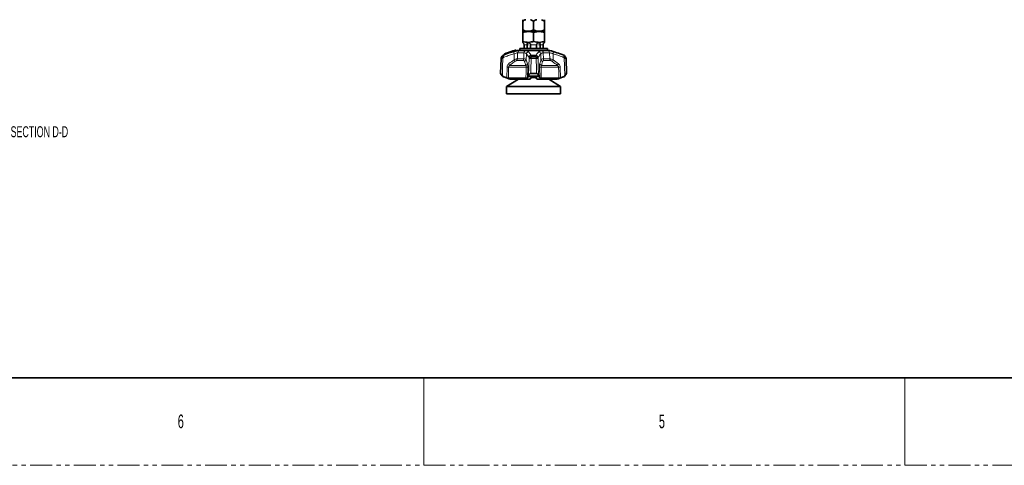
# Model space of a CAD drawing. Header units: millimetres. Extents: x 0 to 1118, y 0 to 864.
# Tile 26 of 85: x 302 to 588, y 0 to 129. Entities that reach past the tile are written whole.
import ezdxf

# ---------------------------------------------------------------- set-up
doc = ezdxf.new("R2010")
doc.units = ezdxf.units.MM
doc.linetypes.add('PHANTOM', pattern=[12.7, 6.35, -1.27, 1.27, -1.27, 1.27, -1.27])
doc.layers.add('ALPHAREV', color=7, linetype='Continuous', lineweight=25)
doc.styles.add('SLDTEXTSTYLE0', font='TXT', dxfattribs={"width": 0.605})
doc.styles.add('SLDTEXTSTYLE1', font='TXT', dxfattribs={"width": 0.6})

msp = doc.modelspace()

# ---------------------------------------------------------------- linework, layer by layer
at = {"color": 7, "linetype": 'Continuous', "lineweight": 35}
for p, q in [((447.827, 128.897), (447.827, 126.355)), ((450.994, 128.897), (450.994, 126.355)), ((454.16, 128.897), (454.16, 126.355)), ((448.086, 125.959), (447.826, 125.854)), ((447.827, 125.959), (448.737, 125.959)), ((448.737, 125.959), (450.084, 125.959)), ((450.084, 125.959), (451.904, 125.959)), ((451.904, 125.959), (453.25, 125.959)), ((453.25, 125.959), (454.16, 125.959)), ((454.161, 125.854), (453.901, 125.959)), ((447.826, 125.656), (447.826, 122.959)), ((450.994, 125.656), (450.994, 122.959)), ((454.161, 125.656), (454.161, 122.959)), ((445.952, 120.325), (445.861, 120.433)), ((446.327, 120.376), (455.66, 120.376)), ((446.994, 120.959), (446.994, 120.376)), ((446.994, 120.959), (454.994, 120.959)), ((448.221, 121.975), (448.221, 120.959)), ((449.102, 121.975), (449.101, 122.043)), ((449.102, 120.959), (449.102, 121.975)), ((450.111, 122.043), (450.113, 121.975)), ((450.113, 121.975), (450.113, 120.959)), ((451.875, 121.975), (451.876, 122.043)), ((451.875, 120.959), (451.875, 121.975)), ((452.886, 122.043), (452.885, 121.975)), ((452.885, 121.975), (452.885, 120.959)), ((453.766, 120.959), (453.766, 121.975)), ((454.994, 120.376), (454.994, 120.959)), ((441.563, 118.061), (441.41, 113.689)), ((441.91, 118.751), (441.679, 118.415)), ((442.513, 119.305), (442.508, 119.17)), ((460.308, 118.415), (460.078, 118.751)), ((460.577, 113.689), (460.424, 118.061)), ((441.41, 113.689), (441.91, 112.96)), ((441.41, 113.689), (441.447, 113.689)), ((441.927, 113.101), (442.029, 112.96)), ((446.561, 112.043), (443.162, 109.892)), ((443.662, 112.313), (448.753, 112.313)), ((444.213, 112.043), (449.81, 112.043)), ((449.524, 112.96), (449.555, 113.101)), ((450.159, 113.689), (451.828, 113.689)), ((451.598, 112.517), (450.382, 112.517)), ((450.557, 112.66), (451.49, 112.66)), ((451.461, 112.682), (451.898, 112.147)), ((452.177, 112.043), (457.775, 112.043)), ((452.432, 113.101), (452.463, 112.96)), ((453.234, 112.313), (458.326, 112.313)), ((458.825, 109.892), (455.426, 112.043)), ((459.958, 112.96), (460.061, 113.101)), ((460.078, 112.96), (460.577, 113.689)), ((460.541, 113.689), (460.577, 113.689)), ((443.162, 109.892), (443.162, 107.776)), ((450.994, 109.892), (443.162, 109.892)), ((458.825, 109.892), (450.994, 109.892)), ((458.825, 107.776), (458.825, 109.892)), ((450.994, 107.776), (443.162, 107.776)), ((458.825, 107.776), (450.994, 107.776)), ((12.7, 25.4), (1104.9, 25.4))]:
    msp.add_line(p, q, dxfattribs=at)
at = {"color": 7, "linetype": 'Continuous', "lineweight": 18}
for p, q in [((445.823, 120.304), (445.774, 120.363)), ((445.862, 120.432), (445.862, 120.423)), ((446.76, 120.288), (448.415, 120.288)), ((449.102, 121.975), (448.221, 121.975)), ((449.101, 122.043), (449.532, 122.043)), ((451.875, 121.975), (450.113, 121.975)), ((452.886, 122.043), (452.455, 122.043)), ((453.766, 121.975), (452.885, 121.975)), ((453.573, 120.288), (455.227, 120.288)), ((441.589, 118.061), (441.563, 118.061)), ((441.679, 118.415), (441.705, 118.415)), ((441.941, 118.751), (441.91, 118.751)), ((442.227, 118.999), (442.257, 118.999)), ((442.524, 119.305), (442.513, 119.305)), ((442.524, 119.305), (442.519, 119.177)), ((442.638, 119.218), (442.641, 119.346)), ((442.719, 119.346), (442.717, 119.274)), ((445.303, 117.639), (445.342, 119.389)), ((448.003, 117.452), (446.123, 117.452)), ((446.357, 119.674), (446.315, 117.929)), ((446.315, 117.929), (448.121, 117.929)), ((448.169, 119.674), (446.357, 119.674)), ((448.121, 117.929), (448.169, 119.674)), ((448.907, 119.389), (448.854, 117.639)), ((448.854, 117.639), (449.204, 116.505)), ((451.742, 118.751), (450.245, 118.751)), ((450.271, 118.999), (451.716, 118.999)), ((451.699, 118.061), (450.288, 118.061)), ((450.297, 118.415), (451.69, 118.415)), ((453.133, 117.639), (453.08, 119.389)), ((453.818, 119.674), (453.866, 117.929)), ((455.63, 119.674), (453.818, 119.674)), ((453.866, 117.929), (455.672, 117.929)), ((455.864, 117.452), (453.984, 117.452)), ((455.672, 117.929), (455.63, 119.674)), ((456.645, 119.389), (456.684, 117.639)), ((456.684, 117.639), (458.206, 116.505)), ((459.731, 118.999), (459.76, 118.999)), ((460.078, 118.751), (460.047, 118.751)), ((460.282, 118.415), (460.308, 118.415)), ((460.424, 118.061), (460.398, 118.061)), ((443.193, 112.433), (443.28, 115.552)), ((448.842, 115.552), (443.753, 115.552)), ((444.035, 116.028), (448.697, 116.028)), ((449.298, 115.552), (449.208, 112.433)), ((452.78, 112.433), (452.689, 115.552)), ((458.234, 115.552), (453.145, 115.552)), ((453.291, 116.028), (457.953, 116.028)), ((458.708, 115.552), (458.794, 112.433)), ((441.91, 112.96), (442.029, 112.96)), ((442.368, 112.712), (442.227, 112.712)), ((442.311, 112.681), (442.335, 112.681)), ((452.559, 112.712), (449.429, 112.712)), ((449.524, 112.96), (452.463, 112.96)), ((450.343, 112.681), (451.644, 112.681)), ((459.76, 112.712), (459.62, 112.712)), ((459.652, 112.681), (459.677, 112.681)), ((459.958, 112.96), (460.078, 112.96)), ((419.1, 25.4), (419.1, 0)), ((558.8, 25.4), (558.8, 0))]:
    msp.add_line(p, q, dxfattribs=at)
at = {"color": 7, "linetype": 'PHANTOM', "lineweight": 18}
msp.add_line((0, 0), (1117.6, 0), dxfattribs=at)
at = {"color": 7, "linetype": 'Continuous', "lineweight": 18, "flags": 128}
for points in [[(445.862, 120.423), (445.915, 120.36), (445.951, 120.316)], [(441.447, 113.689), (441.49, 115.021), (441.589, 118.061)], [(442.089, 118.061), (442.008, 115.581), (441.939, 113.487), (441.927, 113.101)], [(449.555, 113.101), (449.624, 115.581), (449.635, 115.961), (449.693, 118.061)], [(451.828, 113.689), (451.789, 115.021), (451.699, 118.061)], [(452.295, 118.061), (452.363, 115.581), (452.421, 113.487), (452.432, 113.101)], [(460.061, 113.101), (459.98, 115.581), (459.967, 115.961), (459.898, 118.061)], [(443.753, 115.552), (443.712, 114.084), (443.662, 112.313)], [(448.753, 112.313), (448.802, 114.084), (448.842, 115.552)], [(453.145, 115.552), (453.185, 114.084), (453.234, 112.313)], [(458.326, 112.313), (458.276, 114.084), (458.234, 115.552)]]:
    msp.add_lwpolyline(points, dxfattribs=at)
at = {"color": 7, "linetype": 'Continuous', "lineweight": 35}
for centre, radius, start, end in [((465.491, 56.523), 66.917, 107.15255, 110.02267), ((445.785, 120.368), 0.1, 40.00698, 107.17461), ((446.028, 120.381), 0.1, 220.05164, 286.86126), ((446.028, 120.39), 0.1, 220.80909, 286.73916), ((465.491, 56.523), 66.667, 106.70547, 106.94855), ((447.16, 121.975), 1, 40.29652, 48.21724), ((454.827, 121.975), 1, 131.75901, 139.71065), ((436.497, 56.523), 66.667, 69.57678, 73.29453), ((442.229, 118.038), 0.667, 145.58702, 178), ((442.46, 118.374), 0.667, 110.42322, 145.58702), ((465.491, 56.523), 66.667, 110.22349, 110.42322), ((442.408, 119.173), 0.1, 289.81341, 358.27802), ((442.613, 119.301), 0.1, 110.02252, 177.77044), ((459.528, 118.374), 0.667, 34.41298, 69.57678), ((459.758, 118.038), 0.667, 2, 34.41298), ((442.46, 113.337), 0.667, 214.41298, 249.57678), ((465.491, 175.188), 66.667, 249.57678, 249.65351), ((436.497, 175.188), 66.667, 290.34649, 290.42322), ((459.528, 113.337), 0.667, 290.42322, 325.58702)]:
    msp.add_arc(centre, radius, start, end, dxfattribs=at)
at = {"color": 7, "linetype": 'Continuous', "lineweight": 18}
for centre, radius, start, end in [((445.785, 120.359), 0.1, 40.04674, 107.07619), ((446.021, 120.46), 0.266, 181.12464, 201.46185), ((445.986, 120.151), 0.299, 114.51413, 135.0211), ((445.569, 120.206), 0.273, 1.31054, 21.13218), ((447.015, 119.681), 0.658, 112.82282, 180.67193), ((448.91, 119.734), 0.743, 131.80426, 184.64612), ((453.077, 119.734), 0.743, 355.35388, 48.19574), ((454.972, 119.681), 0.658, 359.32807, 67.17718), ((442.257, 118.038), 0.668, 145.67047, 178.0118), ((441.839, 113.067), 5.001, 87.13649, 92.86351), ((442.736, 119.149), 1.265, 215.44691, 239.24419), ((442.49, 118.376), 0.665, 110.5039, 145.69581), ((442.983, 119.496), 1.281, 215.57524, 239.05744), ((443.031, 118.781), 0.805, 164.26485, 208.45273), ((442.429, 119.169), 0.0899, 292.55267, 4.69552), ((442.613, 119.312), 0.0897, 112.26785, 184.76563), ((442.547, 119.211), 0.0905, 292.73223, 4.38716), ((442.731, 119.353), 0.0903, 112.45272, 184.46093), ((442.68, 117.825), 1.522, 88.52333, 91.47667), ((442.951, 119.453), 0.256, 183.64747, 204.69838), ((442.48, 119.166), 0.26, 3.87646, 24.52534), ((446.146, 119.737), 0.876, 162.49134, 203.41069), ((444.2, 116.805), 1.383, 14.98922, 37.10144), ((445.598, 117.941), 0.717, 317.09698, 359.0511), ((447.126, 117.922), 0.995, 331.83652, 0.39922), ((448.193, 117.816), 0.685, 287.48723, 345.04819), ((449.603, 119.308), 0.7, 98.36588, 173.3354), ((450.344, 118.297), 0.706, 95.88948, 171.78796), ((450.275, 118.014), 0.738, 92.31446, 148.6768), ((450.324, 117.675), 0.74, 92.08216, 148.55966), ((449.991, 110.452), 7.616, 87.75836, 92.24164), ((452.055, 118.686), 1.811, 170.03354, 177.92726), ((457.748, 118.055), 7.459, 177.23285, 179.94925), ((444.24, 118.055), 7.459, 0.05075, 2.76715), ((451.663, 117.675), 0.74, 31.44034, 87.91784), ((451.997, 110.452), 7.616, 87.75836, 92.24164), ((449.932, 118.686), 1.811, 2.07274, 9.96646), ((451.644, 118.297), 0.706, 8.21204, 84.11052), ((451.712, 118.014), 0.738, 31.3232, 87.68554), ((452.385, 119.308), 0.7, 6.6646, 81.63412), ((453.795, 117.816), 0.685, 194.95181, 252.51277), ((454.861, 117.922), 0.995, 179.60078, 208.16348), ((456.39, 117.941), 0.717, 180.9489, 222.90302), ((457.787, 116.805), 1.383, 142.89856, 165.01078), ((455.841, 119.737), 0.876, 336.58931, 17.50866), ((458.956, 118.781), 0.805, 331.54727, 15.73515), ((459.005, 119.496), 1.281, 300.94256, 324.42476), ((459.498, 118.376), 0.665, 34.30419, 69.4961), ((459.251, 119.149), 1.265, 300.75581, 324.55309), ((460.148, 113.067), 5.001, 87.13649, 92.86351), ((459.73, 118.038), 0.668, 1.9882, 34.32953), ((443.516, 123.092), 7.544, 268.20235, 271.79765), ((442.837, 115.697), 1.243, 15.46111, 40.54465), ((448.539, 116.704), 0.694, 283.12518, 343.31786), ((449.07, 122.474), 6.926, 268.11499, 271.88501), ((452.917, 122.474), 6.926, 268.11499, 271.88501), ((453.448, 116.704), 0.694, 196.68214, 256.87482), ((459.151, 115.697), 1.243, 139.45535, 164.53889), ((458.471, 123.092), 7.544, 268.20235, 271.79765)]:
    msp.add_arc(centre, radius, start, end, dxfattribs=at)
at = {"color": 7, "linetype": 'Continuous', "lineweight": 35}
for points, knots in [([(448.737, 129.293), (448.573, 129.239), (448.26, 129.136), (447.967, 128.974), (447.827, 128.897)], [0, 0, 0, 0, 0.5238131, 1, 1, 1, 1]), ([(447.827, 128.897), (447.827, 128.924), (447.827, 129.09), (447.827, 129.2), (447.827, 129.293)], [0, 0, 0, 0, 0.1650136, 1, 1, 1, 1]), ([(450.994, 128.897), (450.722, 129.04), (450.425, 129.196), (450.11, 129.285), (450.084, 129.293)], [0, 0, 0, 0, 0.9161218, 1, 1, 1, 1]), ([(451.904, 129.293), (451.74, 129.239), (451.427, 129.136), (451.133, 128.974), (450.994, 128.897)], [0, 0, 0, 0, 0.5238131, 1, 1, 1, 1]), ([(454.16, 128.897), (453.889, 129.04), (453.592, 129.196), (453.277, 129.285), (453.25, 129.293)], [0, 0, 0, 0, 0.91612185, 1, 1, 1, 1]), ([(454.16, 129.293), (454.16, 129.285), (454.16, 129.195), (454.16, 129.039), (454.16, 128.897)], [0, 0, 0, 0, 0.0905982, 1, 1, 1, 1]), ([(447.826, 125.851), (447.826, 125.852), (447.826, 125.893), (447.826, 125.789), (447.826, 125.678), (447.826, 125.656)], [0, 0, 0, 0, 0.0208216, 0.8064112, 1, 1, 1, 1]), ([(447.826, 125.656), (448.262, 125.74), (449.147, 125.909), (450.217, 125.824), (450.829, 125.692), (450.994, 125.656)], [0, 0, 0, 0, 0.4144436, 0.8417966, 1, 1, 1, 1]), ([(447.827, 126.355), (448.099, 126.212), (448.396, 126.056), (448.711, 125.967), (448.737, 125.959)], [0, 0, 0, 0, 0.9161218, 1, 1, 1, 1]), ([(447.827, 125.959), (447.827, 125.967), (447.827, 126.057), (447.827, 126.213), (447.827, 126.355)], [0, 0, 0, 0, 0.09059824, 1, 1, 1, 1]), ([(450.084, 125.959), (450.248, 126.013), (450.561, 126.116), (450.854, 126.278), (450.994, 126.355)], [0, 0, 0, 0, 0.5238131, 1, 1, 1, 1]), ([(450.994, 126.355), (451.266, 126.212), (451.562, 126.056), (451.877, 125.967), (451.904, 125.959)], [0, 0, 0, 0, 0.9161218, 1, 1, 1, 1]), ([(450.994, 125.656), (451.429, 125.74), (452.314, 125.909), (453.385, 125.824), (453.996, 125.692), (454.161, 125.656)], [0, 0, 0, 0, 0.4144436, 0.8417966, 1, 1, 1, 1]), ([(453.25, 125.959), (453.414, 126.013), (453.727, 126.116), (454.021, 126.278), (454.16, 126.355)], [0, 0, 0, 0, 0.52381311, 1, 1, 1, 1]), ([(454.16, 126.355), (454.16, 126.328), (454.16, 126.162), (454.16, 126.052), (454.16, 125.959)], [0, 0, 0, 0, 0.1650136, 1, 1, 1, 1]), ([(454.161, 125.656), (454.161, 125.678), (454.161, 125.787), (454.161, 125.891), (454.161, 125.85), (454.161, 125.848)], [0, 0, 0, 0, 0.193583, 0.9572169, 1, 1, 1, 1]), ([(447.826, 122.959), (448.111, 122.907), (448.681, 122.802), (449.503, 122.674), (450.271, 122.839), (450.753, 122.919), (450.994, 122.959)], [0, 0, 0, 0, 0.2716257, 0.5426871, 0.7711112, 1, 1, 1, 1]), ([(447.826, 122.721), (447.826, 122.721), (447.826, 122.689), (447.826, 122.835), (447.826, 122.918), (447.826, 122.959)], [0, 0, 0, 0, 0.00000518, 0.49850666, 1, 1, 1, 1]), ([(450.994, 122.959), (451.279, 122.907), (451.848, 122.802), (452.671, 122.674), (453.439, 122.839), (453.92, 122.919), (454.161, 122.959)], [0, 0, 0, 0, 0.2716257, 0.5426871, 0.7711112, 1, 1, 1, 1]), ([(454.161, 122.959), (454.161, 122.958), (454.161, 122.93), (454.161, 122.796), (454.161, 122.746), (454.161, 122.721)], [0, 0, 0, 0, 0.0170046, 0.5089213, 1, 1, 1, 1]), ([(442.696, 119.436), (443.153, 119.598), (443.911, 119.866), (444.932, 120.201), (445.496, 120.375), (445.756, 120.455)], [0, 0, 0, 0, 0.4509596, 0.7473806, 1, 1, 1, 1]), ([(447.922, 122.623), (447.922, 122.623), (447.912, 122.634), (447.923, 122.622), (447.966, 122.581), (448.049, 122.487), (448.14, 122.343), (448.201, 122.187), (448.214, 122.084), (448.219, 122.043)], [0, 0, 0, 0, 0.0013871, 0.1460423, 0.2799849, 0.4871108, 0.6997412, 0.8771162, 1, 1, 1, 1]), ([(448.219, 122.043), (448.22, 122.029), (448.221, 122.007), (448.221, 121.984), (448.221, 121.975)], [0, 0, 0, 0, 0.5862981, 1, 1, 1, 1]), ([(449.101, 122.043), (449.101, 122.087), (449.101, 122.187), (449.125, 122.345), (449.182, 122.494), (449.279, 122.591), (449.406, 122.63), (449.537, 122.625), (449.694, 122.58), (449.863, 122.487), (450.009, 122.343), (450.094, 122.187), (450.106, 122.084), (450.111, 122.043)], [0, 0, 0, 0, 0.0688366, 0.1556097, 0.2749191, 0.3956192, 0.4717783, 0.5482945, 0.6191441, 0.7287045, 0.8411765, 0.9349999, 1, 1, 1, 1]), ([(451.876, 122.043), (451.881, 122.087), (451.894, 122.187), (451.98, 122.345), (452.132, 122.494), (452.317, 122.591), (452.485, 122.63), (452.61, 122.625), (452.721, 122.58), (452.808, 122.487), (452.863, 122.343), (452.887, 122.187), (452.887, 122.084), (452.886, 122.043)], [0, 0, 0, 0, 0.0688366, 0.1556097, 0.2749191, 0.3956192, 0.4717783, 0.5482945, 0.6191441, 0.7287045, 0.8411765, 0.9349999, 1, 1, 1, 1]), ([(453.766, 121.975), (453.766, 121.989), (453.767, 122.012), (453.768, 122.034), (453.769, 122.043)], [0, 0, 0, 0, 0.6229209, 1, 1, 1, 1]), ([(453.769, 122.043), (453.774, 122.087), (453.787, 122.187), (453.848, 122.345), (453.944, 122.495), (454.029, 122.588), (454.069, 122.627), (454.065, 122.623), (454.063, 122.622)], [0, 0, 0, 0, 0.1376964, 0.3112719, 0.5499309, 0.7913717, 0.9437157, 1, 1, 1, 1]), ([(442.445, 119.08), (442.445, 119.08), (442.443, 119.079), (442.455, 119.083), (442.463, 119.086)], [0, 0, 0, 0, 0.3094641, 1, 1, 1, 1]), ([(442.582, 119.128), (442.592, 119.131), (442.615, 119.139), (442.671, 119.159), (442.717, 119.175), (442.74, 119.184)], [0, 0, 0, 0, 0.2828388, 0.6416295, 1, 1, 1, 1]), ([(441.927, 113.101), (441.834, 113.225), (441.699, 113.406), (441.552, 113.585), (441.474, 113.672), (441.456, 113.683), (441.447, 113.689)], [0, 0, 0, 0, 0.4557364, 0.6638276, 0.8405464, 1, 1, 1, 1]), ([(442.029, 112.96), (442.083, 112.9), (442.179, 112.791), (442.31, 112.736), (442.368, 112.712)], [0, 0, 0, 0, 0.5588157, 1, 1, 1, 1]), ([(442.335, 112.681), (442.679, 112.558), (443.302, 112.336), (443.931, 112.133), (444.213, 112.043)], [0, 0, 0, 0, 0.5524745, 1, 1, 1, 1]), ([(442.368, 112.712), (442.414, 112.696), (442.577, 112.639), (442.852, 112.545), (443.081, 112.47), (443.193, 112.433)], [0, 0, 0, 0, 0.168844, 0.5946967, 1, 1, 1, 1]), ([(443.662, 112.313), (443.634, 112.316), (443.579, 112.321), (443.422, 112.361), (443.284, 112.403), (443.205, 112.429), (443.193, 112.433)], [0, 0, 0, 0, 0.3122278, 0.6241372, 0.9449036, 1, 1, 1, 1]), ([(449.208, 112.433), (449.181, 112.411), (449.128, 112.366), (448.965, 112.322), (448.823, 112.316), (448.753, 112.313)], [0, 0, 0, 0, 0.3366519, 0.6738513, 1, 1, 1, 1]), ([(449.208, 112.433), (449.238, 112.47), (449.312, 112.561), (449.385, 112.656), (449.429, 112.712)], [0, 0, 0, 0, 0.4060816, 1, 1, 1, 1]), ([(449.429, 112.712), (449.449, 112.745), (449.485, 112.804), (449.512, 112.913), (449.524, 112.96)], [0, 0, 0, 0, 0.5768574, 1, 1, 1, 1]), ([(450.159, 113.689), (450.104, 113.683), (449.993, 113.672), (449.83, 113.583), (449.651, 113.402), (449.592, 113.218), (449.555, 113.101)], [0, 0, 0, 0, 0.1616543, 0.3221635, 0.5706653, 1, 1, 1, 1]), ([(449.857, 112.043), (449.845, 112.043), (449.829, 112.043), (449.814, 112.043), (449.81, 112.043)], [0, 0, 0, 0, 0.7661345, 1, 1, 1, 1]), ([(450.084, 112.151), (450.074, 112.138), (450.043, 112.097), (449.963, 112.054), (449.892, 112.047), (449.857, 112.043)], [0, 0, 0, 0, 0.18279546, 0.59135902, 1, 1, 1, 1]), ([(450.089, 112.147), (450.125, 112.187), (450.266, 112.349), (450.405, 112.53), (450.509, 112.665)], [0, 0, 0, 0, 0.2520201, 1, 1, 1, 1]), ([(450.483, 112.665), (450.509, 112.661), (450.535, 112.658), (450.559, 112.665), (450.56, 112.665)], [0, 0, 0, 0, 0.9693485, 1, 1, 1, 1]), ([(452.432, 113.101), (452.392, 113.225), (452.334, 113.406), (452.153, 113.585), (451.999, 113.672), (451.883, 113.683), (451.828, 113.689)], [0, 0, 0, 0, 0.4557364, 0.6638276, 0.8405464, 1, 1, 1, 1]), ([(451.903, 112.152), (451.913, 112.139), (451.944, 112.097), (452.024, 112.054), (452.095, 112.047), (452.13, 112.043)], [0, 0, 0, 0, 0.185467, 0.5926949, 1, 1, 1, 1]), ([(452.177, 112.043), (452.165, 112.043), (452.149, 112.043), (452.134, 112.043), (452.13, 112.043)], [0, 0, 0, 0, 0.7663028, 1, 1, 1, 1]), ([(452.463, 112.96), (452.479, 112.9), (452.507, 112.791), (452.543, 112.736), (452.559, 112.712)], [0, 0, 0, 0, 0.5588157, 1, 1, 1, 1]), ([(452.559, 112.712), (452.571, 112.696), (452.615, 112.639), (452.688, 112.545), (452.75, 112.47), (452.78, 112.433)], [0, 0, 0, 0, 0.168844, 0.5946967, 1, 1, 1, 1]), ([(453.234, 112.313), (453.167, 112.316), (453.032, 112.321), (452.878, 112.361), (452.806, 112.403), (452.783, 112.429), (452.78, 112.433)], [0, 0, 0, 0, 0.3122278, 0.6241372, 0.9449036, 1, 1, 1, 1]), ([(457.775, 112.043), (458.056, 112.134), (458.685, 112.336), (459.308, 112.558), (459.652, 112.681)], [0, 0, 0, 0, 0.4477881, 1, 1, 1, 1]), ([(458.794, 112.433), (458.724, 112.411), (458.584, 112.366), (458.414, 112.322), (458.355, 112.316), (458.326, 112.313)], [0, 0, 0, 0, 0.3366519, 0.6738513, 1, 1, 1, 1]), ([(458.794, 112.433), (458.906, 112.47), (459.182, 112.561), (459.457, 112.656), (459.62, 112.712)], [0, 0, 0, 0, 0.4060816, 1, 1, 1, 1]), ([(459.62, 112.712), (459.695, 112.745), (459.826, 112.804), (459.919, 112.913), (459.958, 112.96)], [0, 0, 0, 0, 0.5768574, 1, 1, 1, 1]), ([(460.541, 113.689), (460.532, 113.683), (460.514, 113.672), (460.434, 113.583), (460.285, 113.402), (460.148, 113.218), (460.061, 113.101)], [0, 0, 0, 0, 0.1616543, 0.3221635, 0.5706653, 1, 1, 1, 1])]:
    msp.add_open_spline(points, degree=3, knots=knots, dxfattribs=at)
at = {"color": 7, "linetype": 'Continuous', "lineweight": 18}
for points, knots in [([(442.717, 119.274), (443.153, 119.428), (444.053, 119.747), (445.092, 120.081), (445.693, 120.264), (445.823, 120.304)], [0, 0, 0, 0, 0.4236823, 0.8751814, 1, 1, 1, 1]), ([(445.774, 120.363), (445.515, 120.283), (444.952, 120.109), (443.932, 119.775), (443.175, 119.507), (442.719, 119.346)], [0, 0, 0, 0, 0.252608, 0.5490281, 1, 1, 1, 1]), ([(445.841, 120.212), (445.711, 120.172), (445.111, 119.99), (444.074, 119.655), (443.175, 119.338), (442.74, 119.184)], [0, 0, 0, 0, 0.1248082, 0.5763004, 1, 1, 1, 1]), ([(445.311, 120.001), (445.59, 120.077), (446.119, 120.221), (446.563, 120.285), (446.735, 120.288), (446.76, 120.288)], [0, 0, 0, 0, 0.4871128, 0.9237817, 1, 1, 1, 1]), ([(445.756, 120.455), (445.756, 120.455), (445.756, 120.461), (445.756, 120.462), (445.756, 120.463)], [0, 0, 0, 0, 0.00221402, 1, 1, 1, 1]), ([(445.951, 120.316), (445.951, 120.315), (445.951, 120.314), (445.945, 120.311), (445.939, 120.31), (445.925, 120.308), (445.905, 120.306), (445.87, 120.304), (445.841, 120.304), (445.825, 120.304), (445.823, 120.304)], [0, 0, 0, 0, 0.1439955, 0.1733273, 0.3339371, 0.3470805, 0.5296467, 0.7341048, 0.9672536, 1, 1, 1, 1]), ([(445.841, 120.212), (445.845, 120.213), (445.87, 120.221), (445.917, 120.235), (445.975, 120.254), (446.021, 120.27), (446.051, 120.281), (446.055, 120.284), (446.057, 120.285)], [0, 0, 0, 0, 0.0293823, 0.2426589, 0.4397385, 0.6270194, 0.8136399, 1, 1, 1, 1]), ([(445.951, 120.316), (445.951, 120.317), (445.951, 120.322), (445.951, 120.327), (445.951, 120.325), (445.951, 120.324)], [0, 0, 0, 0, 0.1234805, 0.7648979, 1, 1, 1, 1]), ([(446.057, 120.293), (446.057, 120.293), (446.057, 120.295), (446.057, 120.29), (446.057, 120.286), (446.057, 120.285)], [0, 0, 0, 0, 0.2360482, 0.8766701, 1, 1, 1, 1]), ([(448.415, 120.288), (448.615, 120.278), (449.015, 120.258), (449.353, 120.133), (449.462, 120.035), (449.501, 120.001)], [0, 0, 0, 0, 0.3959631, 0.7869012, 1, 1, 1, 1]), ([(452.486, 120.001), (452.592, 120.077), (452.792, 120.221), (453.262, 120.285), (453.533, 120.288), (453.573, 120.288)], [0, 0, 0, 0, 0.4871128, 0.9237817, 1, 1, 1, 1]), ([(455.227, 120.288), (455.375, 120.278), (455.67, 120.258), (456.205, 120.133), (456.554, 120.035), (456.677, 120.001)], [0, 0, 0, 0, 0.3959631, 0.7869012, 1, 1, 1, 1]), ([(441.705, 118.415), (441.763, 118.497), (441.841, 118.609), (441.919, 118.721), (441.941, 118.751)], [0, 0, 0, 0, 0.7289501, 1, 1, 1, 1]), ([(442.324, 118.398), (442.303, 118.367), (442.224, 118.255), (442.146, 118.143), (442.089, 118.061)], [0, 0, 0, 0, 0.2710124, 1, 1, 1, 1]), ([(442.257, 118.999), (442.367, 119.039), (442.926, 119.241), (443.941, 119.589), (444.854, 119.863), (445.311, 120.001)], [0, 0, 0, 0, 0.1092201, 0.5542074, 1, 1, 1, 1]), ([(445.342, 119.389), (444.891, 119.253), (443.988, 118.981), (442.986, 118.637), (442.433, 118.437), (442.324, 118.398)], [0, 0, 0, 0, 0.445417, 0.8906595, 1, 1, 1, 1]), ([(442.582, 119.128), (442.575, 119.125), (442.554, 119.118), (442.514, 119.105), (442.482, 119.093), (442.463, 119.086)], [0, 0, 0, 0, 0.1811782, 0.53116559, 1, 1, 1, 1]), ([(442.519, 119.177), (442.514, 119.174), (442.508, 119.169), (442.509, 119.169), (442.509, 119.17)], [0, 0, 0, 0, 0.6952065, 1, 1, 1, 1]), ([(442.519, 119.177), (442.532, 119.182), (442.551, 119.188), (442.584, 119.2), (442.609, 119.209), (442.63, 119.216), (442.638, 119.218)], [0, 0, 0, 0, 0.3499902, 0.468824, 0.8188155, 1, 1, 1, 1]), ([(442.641, 119.346), (442.624, 119.34), (442.593, 119.33), (442.554, 119.316), (442.532, 119.308), (442.524, 119.305)], [0, 0, 0, 0, 0.4305558, 0.7867484, 1, 1, 1, 1]), ([(442.579, 119.395), (442.587, 119.398), (442.609, 119.406), (442.649, 119.42), (442.679, 119.431), (442.696, 119.436)], [0, 0, 0, 0, 0.2132442, 0.5694335, 1, 1, 1, 1]), ([(442.717, 119.274), (442.706, 119.266), (442.683, 119.249), (442.655, 119.23), (442.643, 119.222), (442.638, 119.218)], [0, 0, 0, 0, 0.3744903, 0.7324542, 1, 1, 1, 1]), ([(443.781, 116.505), (443.801, 116.52), (444.301, 116.908), (444.812, 117.281), (445.303, 117.639)], [0, 0, 0, 0, 0.03966072, 1, 1, 1, 1]), ([(445.303, 117.639), (445.458, 117.701), (445.73, 117.81), (446.079, 117.908), (446.236, 117.922), (446.315, 117.929)], [0, 0, 0, 0, 0.3953867, 0.6917534, 1, 1, 1, 1]), ([(446.357, 119.674), (446.34, 119.673), (446.221, 119.672), (445.903, 119.607), (445.538, 119.465), (445.342, 119.389)], [0, 0, 0, 0, 0.0743214, 0.5037407, 1, 1, 1, 1]), ([(446.123, 117.452), (446.078, 117.446), (445.986, 117.433), (445.778, 117.329), (445.626, 117.224), (445.536, 117.163)], [0, 0, 0, 0, 0.2874999, 0.5791325, 1, 1, 1, 1]), ([(448.398, 117.163), (448.37, 117.231), (448.323, 117.344), (448.169, 117.438), (448.053, 117.448), (448.003, 117.452)], [0, 0, 0, 0, 0.4646405, 0.7701578, 1, 1, 1, 1]), ([(448.121, 117.929), (448.21, 117.924), (448.412, 117.914), (448.694, 117.825), (448.795, 117.708), (448.854, 117.639)], [0, 0, 0, 0, 0.2471643, 0.5613264, 1, 1, 1, 1]), ([(448.907, 119.389), (448.882, 119.424), (448.81, 119.52), (448.585, 119.645), (448.307, 119.664), (448.169, 119.674)], [0, 0, 0, 0, 0.2194758, 0.6124385, 1, 1, 1, 1]), ([(449.645, 118.398), (449.619, 118.437), (449.485, 118.637), (449.24, 118.981), (449.018, 119.253), (448.907, 119.389)], [0, 0, 0, 0, 0.1093405, 0.554583, 1, 1, 1, 1]), ([(449.501, 120.001), (449.618, 119.863), (449.851, 119.589), (450.105, 119.241), (450.244, 119.039), (450.271, 118.999)], [0, 0, 0, 0, 0.4457926, 0.8907799, 1, 1, 1, 1]), ([(449.693, 118.061), (449.681, 118.143), (449.665, 118.255), (449.649, 118.367), (449.645, 118.398)], [0, 0, 0, 0, 0.7289876, 1, 1, 1, 1]), ([(450.288, 118.061), (450.275, 117.617), (450.232, 116.16), (450.189, 114.702), (450.159, 113.689)], [0, 0, 0, 0, 0.3046449, 1, 1, 1, 1]), ([(450.245, 118.751), (450.25, 118.721), (450.267, 118.609), (450.285, 118.497), (450.297, 118.415)], [0, 0, 0, 0, 0.2710499, 1, 1, 1, 1]), ([(451.69, 118.415), (451.703, 118.497), (451.72, 118.609), (451.738, 118.721), (451.742, 118.751)], [0, 0, 0, 0, 0.7289501, 1, 1, 1, 1]), ([(451.716, 118.999), (451.743, 119.039), (451.882, 119.241), (452.136, 119.589), (452.37, 119.863), (452.486, 120.001)], [0, 0, 0, 0, 0.1092201, 0.5542074, 1, 1, 1, 1]), ([(452.342, 118.398), (452.338, 118.367), (452.322, 118.255), (452.306, 118.143), (452.295, 118.061)], [0, 0, 0, 0, 0.2710124, 1, 1, 1, 1]), ([(453.08, 119.389), (452.969, 119.253), (452.747, 118.981), (452.503, 118.637), (452.369, 118.437), (452.342, 118.398)], [0, 0, 0, 0, 0.44541705, 0.89065947, 1, 1, 1, 1]), ([(452.784, 116.505), (452.788, 116.52), (452.903, 116.908), (453.02, 117.281), (453.133, 117.639)], [0, 0, 0, 0, 0.0396607, 1, 1, 1, 1]), ([(453.818, 119.674), (453.791, 119.673), (453.604, 119.672), (453.279, 119.607), (453.149, 119.465), (453.08, 119.389)], [0, 0, 0, 0, 0.0743214, 0.5037407, 1, 1, 1, 1]), ([(453.133, 117.639), (453.185, 117.701), (453.275, 117.81), (453.54, 117.908), (453.756, 117.922), (453.866, 117.929)], [0, 0, 0, 0, 0.3953867, 0.6917534, 1, 1, 1, 1]), ([(453.984, 117.452), (453.922, 117.446), (453.798, 117.433), (453.656, 117.329), (453.614, 117.224), (453.589, 117.163)], [0, 0, 0, 0, 0.2874999, 0.5791325, 1, 1, 1, 1]), ([(456.645, 119.389), (456.559, 119.424), (456.317, 119.52), (455.941, 119.645), (455.733, 119.664), (455.63, 119.674)], [0, 0, 0, 0, 0.2194758, 0.6124385, 1, 1, 1, 1]), ([(455.672, 117.929), (455.735, 117.924), (455.877, 117.914), (456.217, 117.825), (456.512, 117.708), (456.684, 117.639)], [0, 0, 0, 0, 0.2471643, 0.5613264, 1, 1, 1, 1]), ([(456.451, 117.163), (456.352, 117.231), (456.187, 117.344), (455.982, 117.438), (455.899, 117.448), (455.864, 117.452)], [0, 0, 0, 0, 0.4646405, 0.7701578, 1, 1, 1, 1]), ([(459.664, 118.398), (459.555, 118.437), (459.002, 118.637), (457.999, 118.981), (457.097, 119.253), (456.645, 119.389)], [0, 0, 0, 0, 0.1093405, 0.554583, 1, 1, 1, 1]), ([(456.677, 120.001), (457.134, 119.863), (458.047, 119.589), (459.061, 119.241), (459.62, 119.039), (459.731, 118.999)], [0, 0, 0, 0, 0.4457926, 0.8907799, 1, 1, 1, 1]), ([(459.898, 118.061), (459.841, 118.143), (459.763, 118.255), (459.685, 118.367), (459.664, 118.398)], [0, 0, 0, 0, 0.7289876, 1, 1, 1, 1]), ([(460.047, 118.751), (460.068, 118.721), (460.147, 118.609), (460.225, 118.497), (460.282, 118.415)], [0, 0, 0, 0, 0.2710499, 1, 1, 1, 1]), ([(460.398, 118.061), (460.413, 117.617), (460.46, 116.16), (460.508, 114.702), (460.541, 113.689)], [0, 0, 0, 0, 0.3046449, 1, 1, 1, 1]), ([(443.781, 116.505), (443.702, 116.434), (443.525, 116.277), (443.331, 115.948), (443.297, 115.684), (443.28, 115.552)], [0, 0, 0, 0, 0.2894264, 0.6444441, 1, 1, 1, 1]), ([(444.035, 116.028), (443.99, 115.994), (443.894, 115.92), (443.816, 115.801), (443.767, 115.675), (443.759, 115.608), (443.753, 115.552)], [0, 0, 0, 0, 0.3119994, 0.6652648, 0.7209637, 1, 1, 1, 1]), ([(445.536, 117.163), (445.183, 116.902), (444.698, 116.544), (444.202, 116.16), (444.054, 116.044), (444.035, 116.028)], [0, 0, 0, 0, 0.6998938, 0.960207, 1, 1, 1, 1]), ([(448.697, 116.028), (448.693, 116.044), (448.593, 116.43), (448.494, 116.804), (448.398, 117.163)], [0, 0, 0, 0, 0.0397941, 1, 1, 1, 1]), ([(448.697, 116.028), (448.731, 115.981), (448.789, 115.902), (448.827, 115.764), (448.843, 115.654), (448.842, 115.592), (448.842, 115.552)], [0, 0, 0, 0, 0.41510692, 0.69374381, 0.79691887, 1, 1, 1, 1]), ([(449.298, 115.552), (449.299, 115.632), (449.302, 115.858), (449.275, 116.21), (449.227, 116.407), (449.204, 116.505)], [0, 0, 0, 0, 0.21754792, 0.6095208, 1, 1, 1, 1]), ([(452.784, 116.505), (452.766, 116.434), (452.726, 116.277), (452.688, 115.948), (452.689, 115.684), (452.689, 115.552)], [0, 0, 0, 0, 0.2894264, 0.6444441, 1, 1, 1, 1]), ([(453.291, 116.028), (453.265, 115.994), (453.209, 115.92), (453.169, 115.801), (453.146, 115.675), (453.146, 115.608), (453.145, 115.552)], [0, 0, 0, 0, 0.3119994, 0.6652648, 0.7209637, 1, 1, 1, 1]), ([(453.589, 117.163), (453.52, 116.902), (453.424, 116.544), (453.325, 116.16), (453.295, 116.044), (453.291, 116.028)], [0, 0, 0, 0, 0.6998938, 0.960207, 1, 1, 1, 1]), ([(457.953, 116.028), (457.933, 116.044), (457.439, 116.43), (456.935, 116.804), (456.451, 117.163)], [0, 0, 0, 0, 0.0397941, 1, 1, 1, 1]), ([(457.953, 116.028), (458.013, 115.981), (458.112, 115.902), (458.189, 115.764), (458.225, 115.654), (458.231, 115.592), (458.234, 115.552)], [0, 0, 0, 0, 0.4151069, 0.6937438, 0.7969189, 1, 1, 1, 1]), ([(458.708, 115.552), (458.7, 115.632), (458.68, 115.858), (458.524, 116.21), (458.312, 116.407), (458.206, 116.505)], [0, 0, 0, 0, 0.21754792, 0.6095208, 1, 1, 1, 1]), ([(449.81, 112.043), (449.89, 112.134), (450.069, 112.336), (450.246, 112.558), (450.343, 112.681)], [0, 0, 0, 0, 0.4477881, 1, 1, 1, 1]), ([(450.343, 112.681), (450.344, 112.681), (450.369, 112.674), (450.416, 112.662), (450.461, 112.664), (450.483, 112.665)], [0, 0, 0, 0, 0.0162171, 0.529423, 1, 1, 1, 1]), ([(450.513, 112.665), (450.511, 112.662), (450.494, 112.64), (450.449, 112.634), (450.394, 112.646), (450.356, 112.671), (450.344, 112.681), (450.343, 112.681)], [0, 0, 0, 0, 0.0574473, 0.3832844, 0.7882808, 0.9935121, 1, 1, 1, 1]), ([(451.644, 112.681), (451.644, 112.681), (451.631, 112.671), (451.594, 112.646), (451.538, 112.633), (451.489, 112.643), (451.467, 112.672), (451.46, 112.681)], [0, 0, 0, 0, 0.0058932, 0.1923132, 0.560188, 0.8561591, 1, 1, 1, 1]), ([(451.49, 112.665), (451.516, 112.664), (451.566, 112.662), (451.619, 112.674), (451.643, 112.681), (451.644, 112.681)], [0, 0, 0, 0, 0.5231091, 0.9853921, 1, 1, 1, 1]), ([(451.644, 112.681), (451.742, 112.558), (451.919, 112.336), (452.097, 112.134), (452.177, 112.043)], [0, 0, 0, 0, 0.5522119, 1, 1, 1, 1])]:
    msp.add_open_spline(points, degree=3, knots=knots, dxfattribs=at)

# ---------------------------------------------------------------- texts
at = {"color": 7, "linetype": 'Continuous', "lineweight": 0, "char_height": 3.969, "attachment_point": 1, "style": 'SLDTEXTSTYLE1'}
for s, insert in [('6', (347.663, 14.729)), ('5', (487.363, 14.729))]:
    msp.add_mtext(s, dxfattribs=dict(at, insert=insert))
at = {"layer": 'ALPHAREV', "insert": (307.489, 98.378), "char_height": 3.175, "attachment_point": 2, "style": 'SLDTEXTSTYLE0'}
msp.add_mtext('SECTION D-D', dxfattribs=at)

doc.saveas('drawing.dxf')
